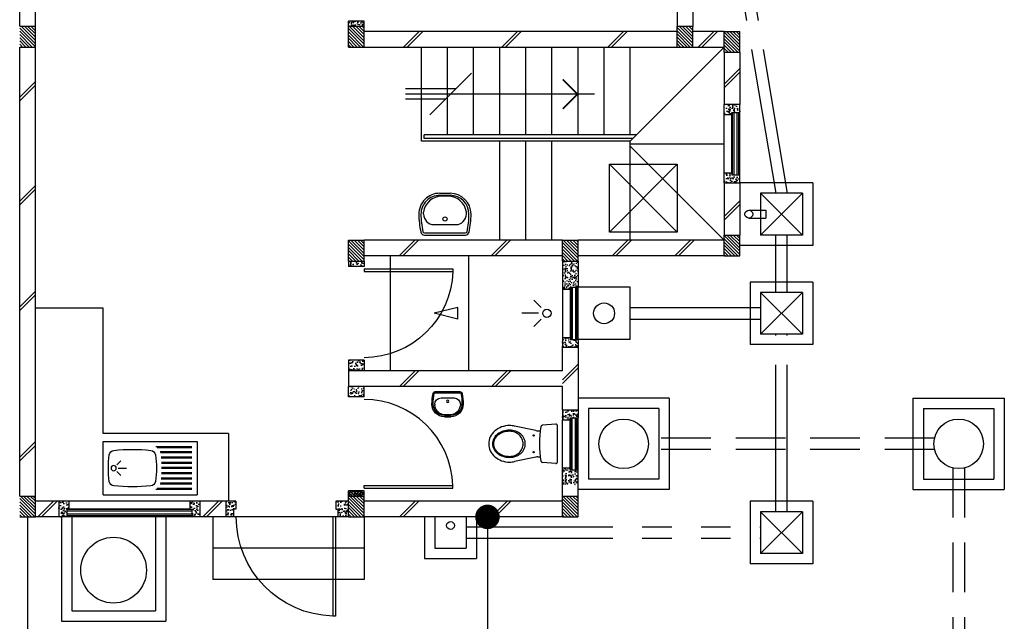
# Model space of a CAD drawing. Header units: millimetres. Extents: x 301 to 1479, y 491 to 1341.
# Tile 73 of 256: x 379.89 to 389.32, y 604.77 to 610.53. Entities that reach past the tile are written whole.
import ezdxf

# ---------------------------------------------------------------- set-up
doc = ezdxf.new("R2010")
doc.units = ezdxf.units.MM
doc.header["$LTSCALE"] = 1.5
doc.header["$MEASUREMENT"] = 0
for name, pattern in [('HIDDEN', [0.375, 0.25, -0.125]), ('HIDDEN2', [4.7625, 3.175, -1.5875]), ('PHANTOM2', [1.25, 0.625, -0.125, 0.125, -0.125, 0.125, -0.125])]:
    doc.linetypes.add(name, pattern=pattern)
for name, color, linetype in [('Blk', 7, 'Continuous'), ('Block', 46, 'Continuous'), ('Boundary Wall', 64, 'Continuous'), ('BULUS', 2, 'Continuous'), ('BWCN', 4, 'Continuous'), ('DIM', 6, 'Continuous'), ('DOOR', 3, 'Continuous'), ('Ele', 8, 'Continuous'), ('HATCH', 7, 'Continuous'), ('Hatch Col. C1 GF Ext.', 84, 'Continuous'), ('Hatch Stub Col', 251, 'Continuous'), ('Kerb', 251, 'Continuous'), ('P. Grease Trap', 64, 'Continuous'), ('P. Gully trap', 42, 'Continuous'), ('P. Sewr Manhole', 49, 'Continuous'), ('Paving Block', 251, 'Continuous'), ('PVC Pipe 110', 69, 'Continuous'), ('PVC RWP 75', 77, 'Continuous'), ('PVC Sewer Pipe 110', 24, 'Continuous'), ('SANIT', 8, 'Continuous'), ('WINDOW', 1, 'Continuous')]:
    doc.layers.add(name, color=color, linetype=linetype)
doc.styles.add('RS1', font='romans.shx', dxfattribs={"width": 0.75, "height": 0.5})
doc.dimstyles.new('Souillac5', dxfattribs={"dimscale": 0.5, "dimtxt": 0.5, "dimasz": 0.47, "dimexe": 0, "dimexo": 1, "dimgap": 0.5, "dimtad": 1, "dimzin": 0, "dimdsep": 46, "dimtxsty": 'RS1', "dimblk": 'DOT', "dimcen": 3, "dimse1": 1, "dimse2": 1, "dimclrd": 6, "dimclre": 6, "dimclrt": 7, "dimaunit": 1, "dimadec": 0, "dimazin": 0, "dimtfac": 1, "dimtofl": 0, "dimtmove": 1, "dimatfit": 3, "dimfxl": 1, "dimtolj": 1, "dimtzin": 0, "dimlwe": -1, "dimarcsym": 0})
pattern_1 = [(50, (388.26804, 127.90737), (0.071726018, -0.0062752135), [0.0075, -0.0825]), (355, (388.26804, 127.90737), (-0.013875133, 0.075219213), [0.006, -0.066]), (100.451444, (388.27402, 127.90685), (0.057850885, 0.068943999), [0.006374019, -0.070114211]), (46.1842, (388.26804, 127.92737), (0.106724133, -0.016551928), [0.01125, -0.12375]), (96.635635, (388.27693, 127.92599), (0.093466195, 0.09741186), [0.009561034, -0.105171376]), (351.184164, (388.26804, 127.92737), (0.093466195, 0.09741186), [0.009, -0.099]), (21, (388.27804, 127.92237), (0.059690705, -0.040261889), [0.0075, -0.0825]), (326, (388.27804, 127.92237), (0.024331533, 0.072515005), [0.006, -0.066]), (71.451445, (388.283015, 127.91902), (0.084022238, 0.032253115), [0.006374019, -0.070114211]), (37.5, (388.26804, 127.907373), (0.0012159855, 0.0332893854), [0, -0.0652, 0, -0.067, 0, -0.06625]), (7.5, (388.26804, 127.907373), (0.0263069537, 0.0394411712), [0, -0.0382, 0, -0.0637, 0, -0.02525]), (327.5, (388.24574, 127.907373), (0.0533822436, -0.0022554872), [0, -0.025, 0, -0.078, 0, -0.1035]), (317.5, (388.23574, 127.907373), (0.058318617, 0.010010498), [0, -0.0325, 0, -0.0518, 0, -0.0735])]
pattern_2 = [(50, (388.26804, 128.10737), (0.071726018, -0.0062752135), [0.0075, -0.0825]), (355, (388.26804, 128.10737), (-0.013875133, 0.075219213), [0.006, -0.066]), (100.451444, (388.27402, 128.10685), (0.057850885, 0.068943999), [0.006374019, -0.070114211]), (46.1842, (388.26804, 128.12737), (0.106724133, -0.016551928), [0.01125, -0.12375]), (96.635635, (388.27693, 128.12599), (0.093466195, 0.09741186), [0.009561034, -0.105171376]), (351.184164, (388.26804, 128.12737), (0.093466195, 0.09741186), [0.009, -0.099]), (21, (388.27804, 128.12237), (0.059690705, -0.040261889), [0.0075, -0.0825]), (326, (388.27804, 128.12237), (0.024331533, 0.072515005), [0.006, -0.066]), (71.451445, (388.283015, 128.11902), (0.084022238, 0.032253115), [0.006374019, -0.070114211]), (37.5, (388.26804, 128.107373), (0.0012159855, 0.0332893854), [0, -0.0652, 0, -0.067, 0, -0.06625]), (7.5, (388.26804, 128.107373), (0.0263069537, 0.0394411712), [0, -0.0382, 0, -0.0637, 0, -0.02525]), (327.5, (388.24574, 128.107373), (0.0533822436, -0.0022554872), [0, -0.025, 0, -0.078, 0, -0.1035]), (317.5, (388.23574, 128.107373), (0.058318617, 0.010010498), [0, -0.0325, 0, -0.0518, 0, -0.0735])]
pattern_3 = [(315, (409.424486, 123.072963), (0.0154679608, 0.0154679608), [])]
pattern_4 = [(50, (388.26804, 128.05737), (0.071726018, -0.0062752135), [0.0075, -0.0825]), (355, (388.26804, 128.05737), (-0.013875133, 0.075219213), [0.006, -0.066]), (100.451444, (388.27402, 128.05685), (0.057850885, 0.068943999), [0.006374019, -0.070114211]), (46.1842, (388.26804, 128.07737), (0.106724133, -0.016551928), [0.01125, -0.12375]), (96.635635, (388.27693, 128.07599), (0.093466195, 0.09741186), [0.009561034, -0.105171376]), (351.184164, (388.26804, 128.07737), (0.093466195, 0.09741186), [0.009, -0.099]), (21, (388.27804, 128.07237), (0.059690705, -0.040261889), [0.0075, -0.0825]), (326, (388.27804, 128.07237), (0.024331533, 0.072515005), [0.006, -0.066]), (71.451445, (388.283015, 128.06902), (0.084022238, 0.032253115), [0.006374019, -0.070114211]), (37.5, (388.26804, 128.057373), (0.0012159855, 0.0332893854), [0, -0.0652, 0, -0.067, 0, -0.06625]), (7.5, (388.26804, 128.057373), (0.0263069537, 0.0394411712), [0, -0.0382, 0, -0.0637, 0, -0.02525]), (327.5, (388.24574, 128.057373), (0.0533822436, -0.0022554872), [0, -0.025, 0, -0.078, 0, -0.1035]), (317.5, (388.23574, 128.057373), (0.058318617, 0.010010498), [0, -0.0325, 0, -0.0518, 0, -0.0735])]
pattern_5 = [(50, (388.36804, 128.25737), (0.071726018, -0.0062752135), [0.0075, -0.0825]), (355, (388.36804, 128.25737), (-0.013875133, 0.075219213), [0.006, -0.066]), (100.451444, (388.37402, 128.25685), (0.057850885, 0.068943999), [0.006374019, -0.070114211]), (46.1842, (388.36804, 128.27737), (0.106724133, -0.016551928), [0.01125, -0.12375]), (96.635635, (388.37693, 128.27599), (0.093466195, 0.09741186), [0.009561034, -0.105171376]), (351.184164, (388.36804, 128.27737), (0.093466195, 0.09741186), [0.009, -0.099]), (21, (388.37804, 128.27237), (0.059690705, -0.040261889), [0.0075, -0.0825]), (326, (388.37804, 128.27237), (0.024331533, 0.072515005), [0.006, -0.066]), (71.451445, (388.383015, 128.26902), (0.084022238, 0.032253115), [0.006374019, -0.070114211]), (37.5, (388.36804, 128.257373), (0.0012159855, 0.0332893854), [0, -0.0652, 0, -0.067, 0, -0.06625]), (7.5, (388.36804, 128.257373), (0.0263069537, 0.0394411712), [0, -0.0382, 0, -0.0637, 0, -0.02525]), (327.5, (388.34574, 128.257373), (0.0533822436, -0.0022554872), [0, -0.025, 0, -0.078, 0, -0.1035]), (317.5, (388.33574, 128.257373), (0.058318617, 0.010010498), [0, -0.0325, 0, -0.0518, 0, -0.0735])]

# ---------------------------------------------------------------- blocks, each defined once
blk = doc.blocks.new('SSBSD90')
at = {"layer": 'Ele'}
for p, q in [((-900, 510), (0, 510)), ((-900, 510), (-900, 0)), ((0, 0), (0, 510)), ((-50, 460), (-395.5, 460)), ((-50, 450), (-382.1, 450)), ((-50, 410), (-354.7, 410)), ((-50, 400), (-351.5, 400)), ((-768.2, 286.8), (-729.3, 325.7)), ((-50, 360), (-345.7, 360)), ((-50, 350), (-344.7, 350)), ((-50, 310), (-341.6, 310)), ((-50, 300), (-341, 300)), ((-768.2, 223.2), (-729.3, 184.3)), ((-755, 255), (-675, 255)), ((-50, 200), (-341.6, 200)), ((-50, 210), (-341, 210)), ((-50, 260), (-340, 260)), ((-50, 250), (-340, 250)), ((-50, 100), (-354.7, 100)), ((-50, 110), (-351.5, 110)), ((-50, 150), (-345.7, 150)), ((-50, 160), (-344.7, 160)), ((-900, 0), (0, 0)), ((-50, 50), (-395.5, 50)), ((-50, 60), (-382.1, 60))]:
    blk.add_line(p, q, dxfattribs=at)
blk.add_circle((-800, 255), 25, dxfattribs=at)
for centre, radius, start, end in [((65, 255), 915, 172.01642, 187.98358), ((-791.6, 375.1), 50, 96.57699, 172.01642), ((-620, -1113.3), 1548.3, 83.42301, 96.57699), ((-448.4, 375.1), 50, 7.98358, 83.42301), ((-1305, 255), 915, 352.01642, 7.98358), ((-791.6, 134.9), 50, 187.98358, 263.42301), ((-448.4, 134.9), 50, 276.57699, 352.01642), ((-620, 1623.3), 1548.3, 263.42301, 276.57699)]:
    blk.add_arc(centre, radius, start, end, dxfattribs=at)
blk = doc.blocks.new('WC')
at = {"layer": 'SANIT'}
for p, q in [((-179.1, 0), (179.1, 0)), ((-189, -10.9), (-177.5, -141.5)), ((189, -10.9), (177.5, -141.5)), ((-125, -184.5), (-125, -161.4)), ((125, -184.5), (125, -161.4)), ((-127.2, -205.2), (-170.1, -407.8)), ((127.2, -205.2), (170.1, -407.8))]:
    blk.add_line(p, q, dxfattribs=at)
for points in [[(130, -455, 0.086378), (119.8, -396.7, 0.092622), (91.9, -348.9, 0.103078), (48.8, -316.1, 0.111925), (0, -305, 0.111925), (-48.8, -316.1, 0.103078), (-91.9, -348.9, 0.092622), (-119.8, -396.7, 0.086378), (-130, -455, 0.086378)], [(120, -455, 0.091554), (110.7, -404.8, 0.095342), (84.9, -363.1, 0.101238), (45.4, -334.7, 0.105842), (0, -325, 0.105842), (-45.4, -334.7, 0.101238), (-84.9, -363.1, 0.095342), (-110.7, -404.8, 0.091554), (-120, -455, 0.091554)], [(-175, -455, 0.087147), (-161.4, -532.7, 0.093047), (-123.7, -596.4, 0.102819), (-65.8, -640.2, 0.110985), (0, -655, 0.110985), (65.8, -640.2, 0.102819), (123.7, -596.4, 0.093047), (161.4, -532.7, 0.087147), (175, -455, 0.052217), (170.1, -407.8, 0.093047)], [(-170.1, -407.8, 0.052217), (-175, -455, 0.087147)], [(-130, -455, 0.079027), (-119.7, -519.8, 0.088191), (-91.9, -571.7, 0.105253), (-48.1, -608.1, 0.121599), (0, -620, 0.121599), (48.1, -608.1, 0.105253), (91.9, -571.7, 0.088191), (119.7, -519.8, 0.079027), (130, -455, 0.079027)], [(-120, -455, 0.077736), (-110.5, -515.9, 0.087342), (-84.9, -564.6, 0.105569), (-44.3, -598.9, 0.12344), (0, -610, 0.12344), (44.3, -598.9, 0.105569), (84.9, -564.6, 0.087342), (110.5, -515.9, 0.077736), (120, -455, 0.077736)]]:
    blk.add_lwpolyline(points, format="xyb", dxfattribs=at)
for centre in [(-80, -225), (80, -225)]:
    blk.add_circle(centre, 6, dxfattribs=at)
for centre, radius, start, end in [((-179.1, -10), 10, 90, 185.04245), ((179.1, -10), 10, 354.95755, 90), ((-162.6, -140.2), 15, 185.04245, 259.60796), ((0, 746.3), 916.3, 259.60796, 280.39204), ((-225, -184.5), 100, 348.04369, 0), ((225, -184.5), 100, 180, 191.95631), ((162.6, -140.2), 15, 280.39204, 354.95755)]:
    blk.add_arc(centre, radius, start, end, dxfattribs=at)
blk = doc.blocks.new('Wh1')
at = {"layer": 'SANIT'}
for p, q in [((197.3, 0), (-197.3, 0)), ((197.3, -20), (-197.3, -20)), ((105, -100), (-105, -100)), ((-205, -200), (-205, -217.2)), ((205, -200), (205, -217.2)), ((-30.2, -372.6), (30.2, -372.6)), ((50, -380), (-50, -380)), ((50, -400), (-50, -400))]:
    blk.add_line(p, q, dxfattribs=at)
blk.add_circle((0, -153.8), 20, dxfattribs=at)
for centre, radius, start, end in [((0, -200), 250, 180, 180), ((0, -200), 250, 0, 0), ((-197.3, -35), 35, 90, 167.77757), ((197.3, -35), 35, 12.22243, 90), ((567.1, -200.6), 817.1, 167.77757, 179.95982), ((567.1, -200.6), 797.1, 167.77757, 179.95982), ((-197.3, -35), 15, 90, 167.77757), ((197.3, -35), 15, 12.22243, 90), ((-567.1, -200.6), 797.1, 0.04018, 12.22243), ((-567.1, -200.6), 817.1, 0.04018, 12.22243), ((-105, -200), 100, 90, 180), ((105, -200), 100, 0, 90), ((-50, -200), 200, 180, 270), ((-50, -200), 180, 180, 270), ((-30.2, -196.6), 176, 186.70755, 270.01296), ((30.2, -196.6), 176, 269.98704, 353.29245), ((50, -200), 180, 270, 0), ((50, -200), 200, 270, 0)]:
    blk.add_arc(centre, radius, start, end, dxfattribs=at)
blk = doc.blocks.new('Dr900')
at = {"layer": 'DOOR'}
for p, q in [((-50, 0), (-50, 850)), ((-25, 850), (-50, 850)), ((-25, 0), (-25, 850)), ((-25, 0), (-50, 0))]:
    blk.add_line(p, q, dxfattribs=at)
blk.add_arc((-24.3, -0.3), 850.7, 91.72797, 179.98222, dxfattribs=at)
blk = doc.blocks.new('Dr1000')
at = {"layer": 'DOOR'}
for p, q in [((-50, 0), (-50, 950)), ((-25, 950), (-50, 950)), ((-25, 0), (-25, 950)), ((-25, 0), (-50, 0))]:
    blk.add_line(p, q, dxfattribs=at)
blk.add_arc((-24.4, -0.2), 950.6, 91.54201, 179.98579, dxfattribs=at)
blk = doc.blocks.new('SSSU-D2')
at = {"layer": 'HATCH'}
h = blk.add_hatch(dxfattribs=at)
h.set_pattern_fill('ANSI31', color=256, scale=0.175, angle=630)
h.set_pattern_definition([(315, (-162.234888, -1.068587), (0.0154679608, 0.0154679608), [])])
h.paths.add_polyline_path([(-3.15, -3.1), (-3.3, -3.1), (-3.3, -3.3), (-3.15, -3.3)])
h = blk.add_hatch(dxfattribs=at)
h.set_pattern_fill('ANSI31', color=256, scale=0.175, angle=630)
h.set_pattern_definition([(315, (-165.384888, -1.068587), (0.0154679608, 0.0154679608), [])])
h.paths.add_polyline_path([(0, -3.1), (-0.15, -3.1), (-0.15, -3.3), (0, -3.3)])
h = blk.add_hatch(dxfattribs=at)
h.set_pattern_fill('ANSI31', color=256, scale=0.175, angle=630)
h.set_pattern_definition([(315, (-165.834888, -1.018587), (0.0154679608, 0.0154679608), [])])
h.paths.add_polyline_path([(0.45, -3.15), (0.3, -3.15), (0.3, -3.35), (0.45, -3.35)])
h = blk.add_hatch(dxfattribs=at)
h.set_pattern_fill('ANSI31', color=256, scale=0.175, angle=630)
h.set_pattern_definition([(315, (-162.234888, 0.981413), (0.0154679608, 0.0154679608), [])])
h.paths.add_polyline_path([(-3.15, -5.15), (-3.3, -5.15), (-3.3, -5.35), (-3.15, -5.35)])
h = blk.add_hatch(dxfattribs=at)
h.set_pattern_fill('ANSI31', color=256, scale=0.175, angle=630)
h.set_pattern_definition([(315, (-164.284888, 0.981413), (0.0154679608, 0.0154679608), [])])
h.paths.add_polyline_path([(-1.1, -5.15), (-1.25, -5.15), (-1.25, -5.35), (-1.1, -5.35)])
h = blk.add_hatch(dxfattribs=at)
h.set_pattern_fill('ANSI31', color=256, scale=0.175, angle=630)
h.set_pattern_definition([(315, (-165.834888, 0.931413), (0.0154679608, 0.0154679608), [])])
h.paths.add_polyline_path([(0.45, -5.1), (0.3, -5.1), (0.3, -5.3), (0.45, -5.3)])
at = {"layer": 'Hatch Col. C1 GF Ext.'}
h = blk.add_hatch(dxfattribs=at)
h.set_pattern_fill('ANSI31', color=256, scale=0.175, angle=-90)
h.set_pattern_definition([(315, (409.424486, 122.722963), (0.0154679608, 0.0154679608), [])])
h.paths.add_polyline_path([(-6.3, -3.1), (-6.45, -3.1), (-6.45, -3.3), (-6.3, -3.3)])
h = blk.add_hatch(dxfattribs=at)
h.set_pattern_fill('ANSI31', color=256, scale=0.175, angle=-90)
h.set_pattern_definition(pattern_3)
h.paths.add_polyline_path([(-6.3, -7.6), (-6.45, -7.6), (-6.45, -7.8), (-6.3, -7.8)])
h = blk.add_hatch(dxfattribs=at)
h.set_pattern_fill('ANSI31', color=256, scale=0.175, angle=-90)
h.set_pattern_definition(pattern_3)
h.paths.add_polyline_path([(-3.15, -7.6), (-3.3, -7.6), (-3.3, -7.8), (-3.15, -7.8)])
h = blk.add_hatch(dxfattribs=at)
h.set_pattern_fill('ANSI31', color=256, scale=0.175, angle=-90)
h.set_pattern_definition(pattern_3)
h.paths.add_polyline_path([(-1.1, -7.6), (-1.25, -7.6), (-1.25, -7.8), (-1.1, -7.8)])
at = {"layer": 'Hatch Stub Col', "linetype": 'ByBlock'}
h = blk.add_hatch(dxfattribs=at)
h.set_pattern_fill('AR-CONC', color=256, scale=0.01, angle=720)
h.set_pattern_definition(pattern_1)
h.paths.add_polyline_path([(-3.3, -3.1), (-3.15, -3.1), (-3.15, -3.05), (-3.3, -3.05)])
h = blk.add_hatch(dxfattribs=at)
h.set_pattern_fill('AR-CONC', color=256, scale=0.01, angle=720)
h.set_pattern_definition(pattern_1)
h.paths.add_polyline_path([(0.3, -3.945), (0.375, -3.945), (0.375, -3.925), (0.45, -3.925), (0.45, -3.85), (0.3, -3.85)])
h = blk.add_hatch(dxfattribs=at)
h.set_pattern_fill('AR-CONC', color=256, scale=0.01, angle=720)
h.set_pattern_definition(pattern_1)
h.paths.add_polyline_path([(0.3, -4.6), (0.45, -4.6), (0.45, -4.525), (0.375, -4.525), (0.375, -4.505), (0.3, -4.505)])
h = blk.add_hatch(dxfattribs=at)
h.set_pattern_fill('AR-CONC', color=256, scale=0.01, angle=720)
h.set_pattern_definition([(50, (388.26804, 127.88237), (0.071726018, -0.0062752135), [0.0075, -0.0825]), (355, (388.26804, 127.88237), (-0.013875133, 0.075219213), [0.006, -0.066]), (100.451444, (388.27402, 127.88185), (0.057850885, 0.068943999), [0.006374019, -0.070114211]), (46.1842, (388.26804, 127.90237), (0.106724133, -0.016551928), [0.01125, -0.12375]), (96.635635, (388.27693, 127.90099), (0.093466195, 0.09741186), [0.009561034, -0.105171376]), (351.184164, (388.26804, 127.90237), (0.093466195, 0.09741186), [0.009, -0.099]), (21, (388.27804, 127.89737), (0.059690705, -0.040261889), [0.0075, -0.0825]), (326, (388.27804, 127.89737), (0.024331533, 0.072515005), [0.006, -0.066]), (71.451445, (388.283015, 127.89402), (0.084022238, 0.032253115), [0.006374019, -0.070114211]), (37.5, (388.26804, 127.882373), (0.0012159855, 0.0332893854), [0, -0.0652, 0, -0.067, 0, -0.06625]), (7.5, (388.26804, 127.882373), (0.0263069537, 0.0394411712), [0, -0.0382, 0, -0.0637, 0, -0.02525]), (327.5, (388.24574, 127.882373), (0.0533822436, -0.0022554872), [0, -0.025, 0, -0.078, 0, -0.1035]), (317.5, (388.23574, 127.882373), (0.058318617, 0.010010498), [0, -0.0325, 0, -0.0518, 0, -0.0735])])
h.paths.add_polyline_path([(-3.3, -5.4), (-3.15, -5.4), (-3.15, -5.35), (-3.3, -5.35)])
h = blk.add_hatch(dxfattribs=at)
h.set_pattern_fill('AR-CONC', color=256, scale=0.01, angle=720)
h.set_pattern_definition([(50, (427.250647, 13.222633), (0.071726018, -0.0062752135), [0.0075, -0.0825]), (355, (427.25065, 13.22263), (-0.013875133, 0.075219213), [0.006, -0.066]), (100.451444, (427.256624, 13.22211), (0.057850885, 0.068943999), [0.006374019, -0.070114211]), (46.1842, (427.25065, 13.24263), (0.106724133, -0.016551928), [0.01125, -0.12375]), (96.635635, (427.25954, 13.24125), (0.093466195, 0.09741186), [0.009561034, -0.105171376]), (351.184164, (427.25065, 13.24263), (0.093466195, 0.09741186), [0.009, -0.099]), (21, (427.260647, 13.237633), (0.059690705, -0.040261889), [0.0075, -0.0825]), (326, (427.26065, 13.23763), (0.024331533, 0.072515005), [0.006, -0.066]), (71.451445, (427.26562, 13.23428), (0.084022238, 0.032253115), [0.006374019, -0.070114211]), (37.5, (427.250647, 13.222633), (0.0012159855, 0.0332893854), [0, -0.0652, 0, -0.067, 0, -0.06625]), (7.5, (427.250647, 13.222633), (0.0263069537, 0.0394411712), [0, -0.0382, 0, -0.0637, 0, -0.02525]), (327.5, (427.228347, 13.222633), (0.0533822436, -0.0022554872), [0, -0.025, 0, -0.078, 0, -0.1035]), (317.5, (427.218347, 13.222633), (0.058318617, 0.010010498), [0, -0.0325, 0, -0.0518, 0, -0.0735])])
h.paths.add_polyline_path([(-1.25, -5.62), (-1.175, -5.62), (-1.175, -5.6), (-1.1, -5.6), (-1.1, -5.35), (-1.25, -5.35)])
h = blk.add_hatch(dxfattribs=at)
h.set_pattern_fill('AR-CONC', color=256, scale=0.01, angle=720)
h.set_pattern_definition([(50, (388.26804, 128.05737), (0.071726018, -0.0062752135), [0.0075, -0.0825]), (355, (388.26804, 128.05737), (-0.013875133, 0.075219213), [0.006, -0.066]), (100.451444, (388.27402, 128.05685), (0.057850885, 0.068943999), [0.006374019, -0.070114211]), (46.1842, (388.26804, 128.07737), (0.106724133, -0.016551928), [0.01125, -0.12375]), (96.635635, (388.27693, 128.07599), (0.093466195, 0.09741186), [0.009561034, -0.105171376]), (351.184164, (388.26804, 128.07737), (0.093466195, 0.09741186), [0.009, -0.099]), (21, (388.27804, 128.07237), (0.059690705, -0.040261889), [0.0075, -0.0825]), (326, (388.27804, 128.07237), (0.024331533, 0.072515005), [0.006, -0.066]), (71.451445, (388.283015, 128.06902), (0.084022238, 0.032253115), [0.006374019, -0.070114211]), (37.5, (388.26804, 128.057373), (0.0012159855, 0.0332893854), [0, -0.0652, 0, -0.067, 0, -0.06625]), (7.5, (388.26804, 128.057373), (0.0263069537, 0.0394411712), [0, -0.0382, 0, -0.0637, 0, -0.02525]), (327.5, (388.24574, 128.057373), (0.0533822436, -0.0022554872), [0, -0.025, 0, -0.078, 0, -0.1035]), (317.5, (388.23574, 128.057373), (0.058318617, 0.010010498), [0, -0.0325, 0, -0.0518, 0, -0.0735])])
h.paths.add_polyline_path([(-1.175, -6.1), (-1.175, -6.08), (-1.25, -6.08), (-1.25, -6.175), (-1.1, -6.175), (-1.1, -6.1)])
h = blk.add_hatch(dxfattribs=at)
h.set_pattern_fill('AR-CONC', color=256, scale=0.01, angle=720)
h.set_pattern_definition(pattern_4)
h.paths.add_polyline_path([(-3.3, -6.3), (-3.3, -6.4), (-3.15, -6.4), (-3.15, -6.3)])
h = blk.add_hatch(dxfattribs=at)
h.set_pattern_fill('AR-CONC', color=256, scale=0.01, angle=720)
h.set_pattern_definition(pattern_4)
h.paths.add_polyline_path([(-3.3, -6.65), (-3.3, -6.55), (-3.15, -6.55), (-3.15, -6.65)])
h = blk.add_hatch(dxfattribs=at)
h.set_pattern_fill('AR-CONC', color=256, scale=0.01, angle=720)
h.set_pattern_definition(pattern_2)
h.paths.add_polyline_path([(-1.25, -6.775), (-1.25, -6.87), (-1.175, -6.87), (-1.175, -6.85), (-1.1, -6.85), (-1.1, -6.775)])
h = blk.add_hatch(dxfattribs=at)
h.set_pattern_fill('AR-CONC', color=256, scale=0.01, angle=720)
h.set_pattern_definition(pattern_2)
h.paths.add_polyline_path([(-1.175, -7.35), (-1.175, -7.33), (-1.25, -7.33), (-1.25, -7.5), (-1.1, -7.5), (-1.1, -7.35)])
h = blk.add_hatch(dxfattribs=at)
h.set_pattern_fill('AR-CONC', color=256, scale=0.005, angle=720)
h.set_pattern_definition([(50, (388.26804, 128.257373), (0.0358630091, -0.0031376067), [0.00375, -0.04125]), (355, (388.26804, 128.257373), (-0.0069375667, 0.0376096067), [0.003, -0.033]), (100.451444, (388.27103, 128.25711), (0.0289254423, 0.0344719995), [0.0031870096, -0.0350571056]), (46.1842, (388.26804, 128.267373), (0.0533620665, -0.008275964), [0.005625, -0.061875]), (96.635635, (388.27249, 128.266683), (0.046733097, 0.04870593), [0.004780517, -0.052585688]), (351.184164, (388.26804, 128.267373), (0.046733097, 0.04870593), [0.0045, -0.0495]), (21, (388.27304, 128.264873), (0.0298453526, -0.0201309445), [0.00375, -0.04125]), (326, (388.27304, 128.264873), (0.0121657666, 0.0362575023), [0.003, -0.033]), (71.451445, (388.275528, 128.263195), (0.0420111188, 0.0161265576), [0.0031870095, -0.0350571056]), (37.5, (388.268041, 128.257373), (0.00060799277, 0.0166446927), [0, -0.0326, 0, -0.0335, 0, -0.033125]), (7.5, (388.268041, 128.257373), (0.0131534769, 0.0197205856), [0, -0.0191, 0, -0.03185, 0, -0.012625]), (327.5, (388.256891, 128.257373), (0.0266911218, -0.0011277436), [0, -0.0125, 0, -0.039, 0, -0.05175]), (317.5, (388.25189, 128.257373), (0.0291593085, 0.0050052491), [0, -0.01625, 0, -0.0259, 0, -0.03675])])
h.paths.add_polyline_path([(-3.3, -7.55), (-3.3, -7.6), (-3.15, -7.6), (-3.15, -7.55)])
h = blk.add_hatch(dxfattribs=at)
h.set_pattern_fill('AR-CONC', color=256, scale=0.01, angle=720)
h.set_pattern_definition(pattern_5)
h.paths.add_polyline_path([(-6.0746, -7.8), (-5.9996, -7.8), (-5.9996, -7.725), (-5.9796, -7.725), (-5.9796, -7.65), (-6.0746, -7.65)])
h = blk.add_hatch(dxfattribs=at)
h.set_pattern_fill('AR-CONC', color=256, scale=0.01, angle=720)
h.set_pattern_definition(pattern_5)
h.paths.add_polyline_path([(-4.8196, -7.725), (-4.7996, -7.725), (-4.7996, -7.8), (-4.7246, -7.8), (-4.7246, -7.65), (-4.8196, -7.65)])
h = blk.add_hatch(dxfattribs=at)
h.set_pattern_fill('AR-CONC', color=256, scale=0.01, angle=720)
h.set_pattern_definition([(50, (388.41804, 128.25737), (0.071726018, -0.0062752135), [0.0075, -0.0825]), (355, (388.41804, 128.25737), (-0.013875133, 0.075219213), [0.006, -0.066]), (100.451444, (388.42402, 128.25685), (0.057850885, 0.068943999), [0.006374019, -0.070114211]), (46.1842, (388.41804, 128.27737), (0.106724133, -0.016551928), [0.01125, -0.12375]), (96.635635, (388.42693, 128.27599), (0.093466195, 0.09741186), [0.009561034, -0.105171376]), (351.184164, (388.41804, 128.27737), (0.093466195, 0.09741186), [0.009, -0.099]), (21, (388.42804, 128.27237), (0.059690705, -0.040261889), [0.0075, -0.0825]), (326, (388.42804, 128.27237), (0.024331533, 0.072515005), [0.006, -0.066]), (71.451445, (388.433015, 128.26902), (0.084022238, 0.032253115), [0.006374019, -0.070114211]), (37.5, (388.41804, 128.257373), (0.0012159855, 0.0332893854), [0, -0.0652, 0, -0.067, 0, -0.06625]), (7.5, (388.41804, 128.257373), (0.0263069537, 0.0394411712), [0, -0.0382, 0, -0.0637, 0, -0.02525]), (327.5, (388.39574, 128.257373), (0.0533822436, -0.0022554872), [0, -0.025, 0, -0.078, 0, -0.1035]), (317.5, (388.38574, 128.257373), (0.058318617, 0.010010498), [0, -0.0325, 0, -0.0518, 0, -0.0735])])
h.paths.add_polyline_path([(-4.475, -7.8), (-4.4, -7.8), (-4.4, -7.725), (-4.38, -7.725), (-4.38, -7.65), (-4.475, -7.65)])
h = blk.add_hatch(dxfattribs=at)
h.set_pattern_fill('AR-CONC', color=256, scale=0.01, angle=720)
h.set_pattern_definition([(50, (388.26804, 128.25737), (0.071726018, -0.0062752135), [0.0075, -0.0825]), (355, (388.26804, 128.25737), (-0.013875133, 0.075219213), [0.006, -0.066]), (100.451444, (388.27402, 128.25685), (0.057850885, 0.068943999), [0.006374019, -0.070114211]), (46.1842, (388.26804, 128.27737), (0.106724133, -0.016551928), [0.01125, -0.12375]), (96.635635, (388.27693, 128.27599), (0.093466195, 0.09741186), [0.009561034, -0.105171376]), (351.184164, (388.26804, 128.27737), (0.093466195, 0.09741186), [0.009, -0.099]), (21, (388.27804, 128.27237), (0.059690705, -0.040261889), [0.0075, -0.0825]), (326, (388.27804, 128.27237), (0.024331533, 0.072515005), [0.006, -0.066]), (71.451445, (388.283015, 128.26902), (0.084022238, 0.032253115), [0.006374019, -0.070114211]), (37.5, (388.26804, 128.257373), (0.0012159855, 0.0332893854), [0, -0.0652, 0, -0.067, 0, -0.06625]), (7.5, (388.26804, 128.257373), (0.0263069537, 0.0394411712), [0, -0.0382, 0, -0.0637, 0, -0.02525]), (327.5, (388.24574, 128.257373), (0.0533822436, -0.0022554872), [0, -0.025, 0, -0.078, 0, -0.1035]), (317.5, (388.23574, 128.257373), (0.058318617, 0.010010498), [0, -0.0325, 0, -0.0518, 0, -0.0735])])
h.paths.add_polyline_path([(-3.4, -7.8), (-3.3, -7.8), (-3.3, -7.65), (-3.42, -7.65), (-3.42, -7.725), (-3.4, -7.725)])
at = {"layer": 'Block', "linetype": 'ByBlock'}
for p, q in [((0, 0), (0, -3.1)), ((-0.15, -0.15), (-0.15, -3.1)), ((-6.45, -3.1), (-6.45, -1.3)), ((-6.3, -3.1), (-6.3, -1.3)), ((-0.15, -3.15), (-3.15, -3.15)), ((0.3, -3.15), (0, -3.15)), ((-6.45, -7.6), (-6.45, -3.3)), ((-6.3, -7.6), (-6.3, -3.3)), ((-3.15, -3.3), (-0.15, -3.3)), ((0, -3.3), (0.3, -3.3)), ((0.3, -3.35), (0.3, -3.85)), ((0.45, -3.35), (0.45, -3.85)), ((0.3, -4.6), (0.3, -5.1)), ((0.45, -4.6), (0.45, -5.1)), ((-1.25, -5.15), (-3.15, -5.15)), ((0.3, -5.15), (-1.1, -5.15)), ((-1.25, -5.3), (-3.15, -5.3)), ((0.3, -5.3), (-1.1, -5.3)), ((-1.25, -6.4), (-1.25, -6.175)), ((-1.1, -6.175), (-1.1, -6.775)), ((-1.25, -6.4), (-3.3, -6.4)), ((-3.3, -6.4), (-3.3, -6.55)), ((-1.25, -6.55), (-3.3, -6.55)), ((-1.25, -6.775), (-1.25, -6.55)), ((-6.0746, -7.65), (-6.3, -7.65)), ((-4.475, -7.65), (-4.7246, -7.65)), ((-1.25, -7.65), (-3.15, -7.65)), ((-6.0746, -7.8), (-6.3, -7.8)), ((-4.475, -7.8), (-4.7246, -7.8)), ((-1.25, -7.8), (-3.15, -7.8))]:
    blk.add_line(p, q, dxfattribs=at)
at = {"layer": 'Block'}
blk.add_circle((-0.6625, -7.1), 0.2375, dxfattribs=at)
at = {"layer": 'Boundary Wall', "linetype": 'ByBlock'}
blk.add_line((-6.375, -7.8), (-6.375, -9.355), dxfattribs=at)
at = {"layer": 'BULUS', "linetype": 'ByBlock'}
for p, q in [((-2.575, -4.1754), (-2.575, -4.1404)), ((-0.54, -4.1404), (-2.575, -4.1404)), ((-0.575, -4.1754), (-2.575, -4.1754))]:
    blk.add_line(p, q, dxfattribs=at)
at = {"layer": 'BWCN'}
for p, q in [((-6.45, -3.1), (-6.3, -3.1)), ((-6.3, -3.3), (-6.3, -3.1)), ((-3.15, -3.05), (-3.3, -3.05)), ((-3.3, -3.1), (-3.3, -3.05)), ((-3.3, -3.1), (-3.15, -3.1)), ((-3.3, -3.3), (-3.3, -3.1)), ((-3.15, -3.1), (-3.15, -3.05)), ((-3.15, -3.3), (-3.15, -3.1)), ((-0.15, -3.1), (0, -3.1)), ((-0.15, -3.3), (-0.15, -3.1)), ((0, -3.3), (0, -3.1)), ((0.3, -3.15), (0.45, -3.15)), ((0.3, -3.35), (0.3, -3.15)), ((0.45, -3.35), (0.45, -3.15)), ((-6.45, -3.3), (-6.3, -3.3)), ((-3.3, -3.3), (-3.15, -3.3)), ((-0.15, -3.3), (0, -3.3)), ((0.3, -3.35), (0.45, -3.35)), ((0.3, -3.945), (0.3, -3.85)), ((0.45, -3.925), (0.45, -3.85)), ((0.3, -3.945), (0.375, -3.945)), ((0.375, -3.925), (0.45, -3.925)), ((0.375, -3.945), (0.375, -3.925)), ((0.3, -4.505), (0.375, -4.505)), ((0.3, -4.6), (0.3, -4.505)), ((0.375, -4.505), (0.375, -4.525)), ((0.375, -4.525), (0.45, -4.525)), ((0.45, -4.6), (0.45, -4.525)), ((-3.3, -5.15), (-3.15, -5.15)), ((-3.3, -5.35), (-3.3, -5.15)), ((-3.15, -5.35), (-3.15, -5.15)), ((-1.25, -5.15), (-1.1, -5.15)), ((-1.25, -5.35), (-1.25, -5.15)), ((-1.1, -5.35), (-1.1, -5.15)), ((0.3, -5.1), (0.45, -5.1)), ((0.3, -5.3), (0.3, -5.1)), ((0.45, -5.3), (0.45, -5.1)), ((-3.3, -5.35), (-3.15, -5.35)), ((-3.3, -5.35), (-3.3, -5.4)), ((-3.15, -5.35), (-3.15, -5.4)), ((-1.25, -5.35), (-1.1, -5.35)), ((-1.25, -5.35), (-1.25, -5.62)), ((-1.1, -5.35), (-1.1, -5.6)), ((0.3, -5.3), (0.45, -5.3)), ((-3.15, -5.4), (-3.3, -5.4)), ((-1.25, -5.62), (-1.175, -5.62)), ((-1.175, -5.6), (-1.1, -5.6)), ((-1.175, -5.62), (-1.175, -5.6)), ((-1.25, -6.08), (-1.25, -6.175)), ((-1.25, -6.08), (-1.175, -6.08)), ((-1.175, -6.08), (-1.175, -6.1)), ((-1.175, -6.1), (-1.1, -6.1)), ((-1.1, -6.1), (-1.1, -6.175)), ((-1.25, -6.175), (-1.1, -6.175)), ((-3.15, -6.3), (-3.3, -6.3)), ((-3.3, -6.3), (-3.3, -6.4)), ((-3.15, -6.3), (-3.15, -6.4)), ((-3.3, -6.65), (-3.3, -6.55)), ((-3.15, -6.65), (-3.15, -6.55)), ((-3.15, -6.65), (-3.3, -6.65)), ((-1.25, -6.775), (-1.25, -6.87)), ((-1.25, -6.775), (-1.1, -6.775)), ((-1.1, -6.775), (-1.1, -6.85)), ((-1.25, -6.87), (-1.175, -6.87)), ((-1.175, -6.85), (-1.1, -6.85)), ((-1.175, -6.87), (-1.175, -6.85)), ((-1.25, -7.33), (-1.175, -7.33)), ((-1.25, -7.6), (-1.25, -7.33)), ((-1.175, -7.33), (-1.175, -7.35)), ((-1.175, -7.35), (-1.1, -7.35)), ((-1.1, -7.6), (-1.1, -7.35)), ((-6.45, -7.6), (-6.3, -7.6)), ((-6.3, -7.8), (-6.3, -7.6)), ((-3.15, -7.55), (-3.3, -7.55)), ((-3.3, -7.6), (-3.3, -7.55)), ((-3.3, -7.6), (-3.15, -7.6)), ((-3.3, -7.8), (-3.3, -7.6)), ((-3.15, -7.6), (-3.15, -7.55)), ((-3.15, -7.8), (-3.15, -7.6)), ((-1.25, -7.6), (-1.1, -7.6)), ((-1.25, -7.8), (-1.25, -7.6)), ((-1.1, -7.8), (-1.1, -7.6)), ((-6.0746, -7.65), (-6.0746, -7.8)), ((-5.9796, -7.65), (-6.0746, -7.65)), ((-5.9996, -7.725), (-5.9996, -7.8)), ((-5.9796, -7.725), (-5.9996, -7.725)), ((-5.9796, -7.65), (-5.9796, -7.725)), ((-4.8196, -7.65), (-4.8196, -7.725)), ((-4.7246, -7.65), (-4.8196, -7.65)), ((-4.8196, -7.725), (-4.7996, -7.725)), ((-4.7996, -7.725), (-4.7996, -7.8)), ((-4.7246, -7.65), (-4.7246, -7.8)), ((-4.38, -7.65), (-4.475, -7.65)), ((-4.475, -7.65), (-4.475, -7.8)), ((-4.4, -7.725), (-4.4, -7.8)), ((-4.38, -7.725), (-4.4, -7.725)), ((-4.38, -7.65), (-4.38, -7.725)), ((-3.3, -7.65), (-3.42, -7.65)), ((-3.42, -7.65), (-3.42, -7.725)), ((-3.42, -7.725), (-3.4, -7.725)), ((-3.4, -7.725), (-3.4, -7.8)), ((-6.45, -7.8), (-6.3, -7.8)), ((-5.9996, -7.8), (-6.0746, -7.8)), ((-4.7246, -7.8), (-4.7996, -7.8)), ((-4.4, -7.8), (-4.475, -7.8)), ((-3.3, -7.8), (-3.4, -7.8)), ((-3.3, -7.8), (-3.15, -7.8)), ((-1.25, -7.8), (-1.1, -7.8))]:
    blk.add_line(p, q, dxfattribs=at)
at = {"layer": 'BWCN', "linetype": 'ByBlock'}
for p, q in [((0.45, -3.85), (0.3, -3.85)), ((0.3, -4.6), (0.45, -4.6))]:
    blk.add_line(p, q, dxfattribs=at)
at = {"layer": 'Ele'}
for p, q in [((-2.6, -4.2), (-2.6, -3.3)), ((-2.35, -4.1404), (-2.35, -3.3)), ((-2.1, -4.1404), (-2.1, -3.3)), ((-1.85, -4.1404), (-1.85, -3.3)), ((-1.6, -4.1404), (-1.6, -3.3)), ((-1.35, -4.1404), (-1.35, -3.3)), ((-1.1, -4.1404), (-1.1, -3.3)), ((-0.85, -4.1404), (-0.85, -3.3)), ((-0.6, -4.1404), (-0.6, -3.3)), ((-2.1201, -3.55), (-2.5201, -3.95)), ((-2.2701, -3.7), (-2.7528, -3.7)), ((-0.9409, -3.75), (-2.7528, -3.75)), ((-2.3701, -3.8), (-2.7528, -3.8)), ((0.3, -4.505), (0.3, -3.945)), ((0.375, -4.505), (0.375, -3.945)), ((0.38, -4.525), (0.38, -3.925)), ((0.44, -4.525), (0.44, -3.925)), ((0.45, -4.525), (0.45, -3.925)), ((-0.6, -4.2), (-2.6, -4.2)), ((-1.85, -5.15), (-1.85, -4.2)), ((-1.6, -5.15), (-1.6, -4.2)), ((-1.35, -5.15), (-1.35, -4.2)), ((-2.9, -5.3), (-2.9, -6.4)), ((-2.15, -5.3), (-2.15, -6.4)), ((-1.25, -5.62), (-1.25, -6.08)), ((-1.175, -5.62), (-1.175, -6.08)), ((-1.17, -5.6), (-1.17, -6.1)), ((-1.11, -5.6), (-1.11, -6.1)), ((-1.1, -6.1), (-1.1, -5.6)), ((-1.4545, -5.7933), (-1.5246, -5.7232)), ((-5.65, -5.8), (-6.3, -5.8)), ((-5.65, -7), (-5.65, -5.8)), ((-1.478, -5.85), (-1.6391, -5.85)), ((-1.4545, -5.9067), (-1.5246, -5.9768)), ((-1.25, -7.33), (-1.25, -6.87)), ((-1.175, -7.33), (-1.175, -6.87)), ((-1.17, -7.35), (-1.17, -6.85)), ((-1.11, -7.35), (-1.11, -6.85)), ((-1.1, -7.35), (-1.1, -6.85)), ((-4.4505, -7), (-5.65, -7)), ((-4.4505, -7), (-4.4505, -7.65)), ((-4.7996, -7.73), (-5.9996, -7.73)), ((-4.8196, -7.65), (-5.9796, -7.65)), ((-4.8196, -7.725), (-5.9796, -7.725)), ((-4.7996, -7.79), (-5.9996, -7.79)), ((-4.7996, -7.8), (-5.9996, -7.8)), ((-4.6, -7.8), (-4.6, -8.4)), ((-3.4, -7.8), (-4.4, -7.8)), ((-3.15, -7.8), (-3.15, -8.4)), ((-3.15, -8.1), (-4.6, -8.1)), ((-3.15, -8.4), (-4.6, -8.4))]:
    blk.add_line(p, q, dxfattribs=at)
at = {"layer": 'Ele', "linetype": 'HIDDEN', "ltscale": 10}
for p, q in [((0.3, -3.3), (-0.6, -4.2)), ((-0.6, -5.15), (-0.6, -4.2)), ((-0.6, -4.225), (0.3, -4.225)), ((0.3, -5.15), (-0.6, -4.25))]:
    blk.add_line(p, q, dxfattribs=at)
at = {"layer": 'Ele', "const_width": 0.015}
blk.add_lwpolyline([(-1.2465, -3.8914), (-1.1051, -3.75), (-1.2465, -3.6086)], dxfattribs=at)
at = {"layer": 'Ele'}
blk.add_circle((-1.3979, -5.85), 0.04, dxfattribs=at)
at = {"layer": 'HATCH'}
for p, q in [((-2.6217, -3.15), (-2.7717, -3.3)), ((-2.5863, -3.15), (-2.7363, -3.3)), ((-1.6803, -3.15), (-1.8303, -3.3)), ((-1.645, -3.15), (-1.795, -3.3)), ((-0.6638, -3.15), (-0.8138, -3.3)), ((-0.6285, -3.15), (-0.7785, -3.3)), ((0.2006, -3.15), (0.0506, -3.3)), ((0.2359, -3.15), (0.0859, -3.3)), ((0.45, -3.5052), (0.3, -3.6552)), ((0.45, -3.5406), (0.3, -3.6906)), ((-6.3, -3.628), (-6.45, -3.778)), ((-6.3, -3.6633), (-6.45, -3.8133)), ((-6.3, -4.6267), (-6.45, -4.7767)), ((-6.3, -4.662), (-6.45, -4.812)), ((0.45, -4.7724), (0.3, -4.9224)), ((0.45, -4.8077), (0.3, -4.9577)), ((-2.6635, -5.15), (-2.8135, -5.3)), ((-2.6281, -5.15), (-2.7781, -5.3)), ((-1.7811, -5.15), (-1.9311, -5.3)), ((-1.7457, -5.15), (-1.8957, -5.3)), ((-0.6218, -5.15), (-0.7718, -5.3)), ((-0.5864, -5.15), (-0.7364, -5.3)), ((-0.0234, -5.15), (-0.1734, -5.3)), ((0.0119, -5.15), (-0.1381, -5.3)), ((-6.3, -5.6385), (-6.45, -5.7885)), ((-6.3, -5.6739), (-6.45, -5.8239)), ((-2.6602, -6.4), (-2.8102, -6.55)), ((-2.6249, -6.4), (-2.7749, -6.55)), ((-1.7778, -6.4), (-1.9278, -6.55)), ((-1.7425, -6.4), (-1.8925, -6.55)), ((-1.1, -6.3359), (-1.25, -6.4859)), ((-1.1, -6.3713), (-1.25, -6.5213)), ((-6.3, -7.0792), (-6.45, -7.2292)), ((-6.3, -7.1145), (-6.45, -7.2645)), ((-6.1273, -7.65), (-6.2773, -7.8)), ((-6.0919, -7.65), (-6.2419, -7.8)), ((-4.5443, -7.65), (-4.6943, -7.8)), ((-4.5089, -7.65), (-4.6589, -7.8)), ((-2.6602, -7.65), (-2.8102, -7.8)), ((-2.6249, -7.65), (-2.7749, -7.8)), ((-1.7778, -7.65), (-1.9278, -7.8)), ((-1.7425, -7.65), (-1.8925, -7.8))]:
    blk.add_line(p, q, dxfattribs=at)
at = {"layer": 'Kerb'}
for p, q in [((1.15, -4.6), (0.45, -4.6)), ((1.15, -4.6), (1.15, -5.2)), ((0.65, -4.7), (0.65, -5.1)), ((1.05, -4.7), (0.65, -4.7)), ((1.05, -5.1), (0.65, -4.7)), ((1.05, -4.7), (0.65, -5.1)), ((1.05, -4.7), (1.05, -5.1)), ((1.05, -5.1), (0.65, -5.1)), ((1.15, -5.2), (0.45, -5.2)), ((0.55, -5.55), (0.55, -6.15)), ((1.15, -5.55), (0.55, -5.55)), ((1.15, -5.55), (1.15, -6.15)), ((-0.6, -5.6), (-1.1, -5.6)), ((-0.6, -6.1), (-0.6, -5.6)), ((0.65, -5.65), (0.65, -6.05)), ((1.05, -5.65), (0.65, -5.65)), ((1.05, -6.05), (0.65, -5.65)), ((1.05, -5.65), (0.65, -6.05)), ((1.05, -5.65), (1.05, -6.05)), ((-0.6, -6.1), (-1.1, -6.1)), ((1.05, -6.05), (0.65, -6.05)), ((1.15, -6.15), (0.55, -6.15)), ((-0.225, -6.6625), (-1.1, -6.6625)), ((-0.225, -6.6625), (-0.225, -7.5375)), ((2.11, -6.6625), (2.985, -6.6625)), ((2.11, -6.6625), (2.11, -7.5375)), ((2.985, -6.6625), (2.985, -7.5375)), ((-1, -6.7625), (-1, -7.4375)), ((-0.325, -6.7625), (-1, -6.7625)), ((-0.325, -6.7625), (-0.325, -7.4375)), ((2.21, -6.7625), (2.885, -6.7625)), ((2.21, -6.7625), (2.21, -7.4375)), ((2.885, -6.7625), (2.885, -7.4375)), ((-0.325, -7.4375), (-1, -7.4375)), ((2.21, -7.4375), (2.885, -7.4375)), ((-0.225, -7.5375), (-1.1, -7.5375)), ((2.11, -7.5375), (2.985, -7.5375)), ((0.55, -7.65), (0.55, -8.25)), ((1.15, -7.65), (0.55, -7.65)), ((1.15, -7.65), (1.15, -8.25)), ((-6.05, -7.8), (-6.05, -8.8)), ((-5.95, -7.8), (-5.95, -8.7)), ((-5.15, -7.8), (-5.15, -8.7)), ((-5.05, -7.8), (-5.05, -8.8)), ((-2.5712, -7.8), (-2.5712, -8.2)), ((-2.4712, -7.8), (-2.4712, -8.1)), ((-2.1712, -7.8), (-2.1712, -8.1)), ((-2.0712, -7.8), (-2.0712, -8.2)), ((0.65, -7.75), (0.65, -8.15)), ((1.05, -7.75), (0.65, -7.75)), ((1.05, -8.15), (0.65, -7.75)), ((1.05, -7.75), (0.65, -8.15)), ((1.05, -7.75), (1.05, -8.15)), ((-2.4712, -8.1), (-2.1712, -8.1)), ((-2.5712, -8.2), (-2.0712, -8.2)), ((1.05, -8.15), (0.65, -8.15)), ((1.15, -8.25), (0.55, -8.25)), ((-5.95, -8.7), (-5.15, -8.7)), ((-6.05, -8.8), (-5.05, -8.8))]:
    blk.add_line(p, q, dxfattribs=at)
at = {"layer": 'P. Grease Trap'}
blk.add_circle((-5.55, -8.31), 0.315, dxfattribs=at)
at = {"layer": 'P. Gully trap'}
blk.add_circle((-0.85, -5.85), 0.1, dxfattribs=at)
at = {"layer": 'P. Sewr Manhole'}
blk.add_circle((2.5475, -7.1), 0.2375, dxfattribs=at)
at = {"layer": 'Paving Block', "linetype": 'ByBlock'}
for p, q in [((-2.2524, -5.7937), (-2.4774, -5.85)), ((-2.2524, -5.9063), (-2.2524, -5.7937)), ((-2.2524, -5.9063), (-2.4774, -5.85))]:
    blk.add_line(p, q, dxfattribs=at)
at = {"layer": 'PVC Pipe 110', "linetype": 'PHANTOM2', "ltscale": 1.5}
for p, q in [((0.0942, -0.55), (0.7942, -4.7)), ((0.2058, -0.55), (0.9058, -4.7)), ((0.795, -5.65), (0.795, -5.1)), ((0.905, -5.65), (0.905, -5.1)), ((-0.6, -5.795), (0.65, -5.795)), ((-0.6, -5.905), (0.65, -5.905)), ((0.795, -7.75), (0.795, -6.05)), ((0.905, -7.75), (0.905, -6.05)), ((-2.1712, -7.895), (0.65, -7.895)), ((-2.1712, -8.005), (0.65, -8.005))]:
    blk.add_line(p, q, dxfattribs=at)
at = {"layer": 'PVC Pipe 110', "linetype": 'PHANTOM2', "ltscale": 10}
for p, q in [((0.5375, -4.8625), (0.7, -4.8625)), ((0.7, -4.8625), (0.7, -4.9375)), ((0.5375, -4.9375), (0.7, -4.9375))]:
    blk.add_line(p, q, dxfattribs=at)
at = {"layer": 'PVC RWP 75'}
for centre in [(0.5375, -4.9), (-2.3212, -7.8825)]:
    blk.add_circle(centre, 0.0375, dxfattribs=at)
at = {"layer": 'PVC Sewer Pipe 110', "linetype": 'HIDDEN2', "ltscale": 0.1}
for p, q in [((2.3164, -7.045), (-0.4315, -7.045)), ((2.3164, -7.155), (-0.4315, -7.155)), ((2.4925, -7.331), (2.4925, -10.569)), ((2.6025, -7.331), (2.6025, -10.569))]:
    blk.add_line(p, q, dxfattribs=at)
at = {"layer": 'SANIT', "linetype": 'HIDDEN2', "ltscale": 100}
for p, q in [((-0.7996, -5.0718), (-0.7996, -4.4218)), ((-0.7996, -4.4218), (-0.1496, -4.4218)), ((-0.1496, -5.0718), (-0.7996, -4.4218)), ((-0.7996, -5.0718), (-0.1496, -4.4218)), ((-0.1496, -4.4218), (-0.1496, -5.0718)), ((-0.1496, -5.0718), (-0.7996, -5.0718))]:
    blk.add_line(p, q, dxfattribs=at)
at = {"layer": 'WINDOW', "linetype": 'HIDDEN2', "ltscale": 0.5}
for p, q in [((0.395, -4.525), (0.395, -3.925)), ((0.425, -4.525), (0.425, -3.925)), ((-1.155, -5.6), (-1.155, -6.1)), ((-1.125, -5.6), (-1.125, -6.1)), ((-1.155, -7.35), (-1.155, -6.85)), ((-1.125, -7.35), (-1.125, -6.85))]:
    blk.add_line(p, q, dxfattribs=at)
at = {"layer": 'WINDOW'}
for p, q in [((-4.7996, -7.745), (-5.9996, -7.745)), ((-4.7996, -7.775), (-5.9996, -7.775))]:
    blk.add_line(p, q, dxfattribs=at)
at = {"layer": 'DOOR', "yscale": 0.001, "zscale": 0.001}
for name, p, xscale, rotation in [('Dr900', (-3.15, -5.4), -0.001, 270), ('Dr900', (-3.15, -7.55), 0.001, 270), ('Dr1000', (-3.4, -7.8), -0.001, 180)]:
    blk.add_blockref(name, p, dxfattribs=dict(at, xscale=xscale, rotation=rotation))
at = {"layer": 'SANIT', "xscale": 0.001, "yscale": 0.001, "zscale": 0.001, "rotation": 269.9999999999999}
blk.add_blockref('WC', (-1.3, -7.1), dxfattribs=at)
at = {"layer": 'WINDOW', "linetype": 'ByBlock', "yscale": 0.001, "zscale": 0.001, "rotation": 180}
for name, p, xscale in [('Wh1', (-2.375, -5.0998), 0.001), ('SSBSD90', (-4.75, -7.0778), -0.001)]:
    blk.add_blockref(name, p, dxfattribs=dict(at, xscale=xscale))
at = {"layer": 'WINDOW', "linetype": 'ByBlock', "xscale": -0.0006, "yscale": 0.0006, "zscale": 0.0006}
blk.add_blockref('Wh1', (-2.3497, -6.6), dxfattribs=at)
blk = doc.blocks.new('_DOT')
at = {"color": 0, "linetype": 'ByBlock'}
blk.add_line((-0.5, 0), (-1, 0), dxfattribs=at)
at = {"color": 0, "linetype": 'ByBlock', "const_width": 0.5}
blk.add_lwpolyline([(-0.25, 0, 1), (0.25, 0, 1)], format="xyb", close=True, dxfattribs=at)
blk = doc.blocks.new('*D50')
at = {"layer": 'DEFPOINTS', "color": 0, "transparency": 16777216}
for p in [(384.3698, 605.769), (384.3698, 599.769), (384.3698, 599.769)]:
    blk.add_point(p, dxfattribs=at)
at = {"layer": 'DIM', "color": 6, "lineweight": -2, "transparency": 16777216}
blk.add_line((384.3698, 605.534), (384.3698, 600.004), dxfattribs=at)
at = {"layer": 'DIM', "color": 6, "lineweight": -2, "transparency": 16777216, "xscale": 0.235, "yscale": 0.235, "zscale": 0.235}
for p, rotation in [((384.3698, 605.769), 90), ((384.3698, 599.769), 270)]:
    blk.add_blockref('_DOT', p, dxfattribs=dict(at, rotation=rotation))
at = {"layer": 'DIM', "color": 7, "transparency": 16777216, "insert": (383.8291, 600.5601), "char_height": 0.5, "attachment_point": 5, "rotation": 90, "style": 'RS1'}
blk.add_mtext('\\A1;6.00', dxfattribs=at)

msp = doc.modelspace()

# ---------------------------------------------------------------- block references
at = {"layer": 'Blk'}
msp.add_blockref('SSSU-D2', (386.3376, 613.569), dxfattribs=at)

# ---------------------------------------------------------------- dimensions: what is measured, and where the dimension line sits
at = {"layer": 'DIM'}
dim = msp.add_linear_dim(base=(384.3698, 599.769), p1=(384.3698, 605.769), p2=(384.3698, 599.769), angle=90, dimstyle='Souillac5', override={"dimtmove": 2}, dxfattribs=at)
dim.commit()
dim.dimension.update_dxf_attribs({"geometry": '*D50', "text_midpoint": (383.8291, 600.5601), "dimtype": 160})

doc.saveas('drawing.dxf')
